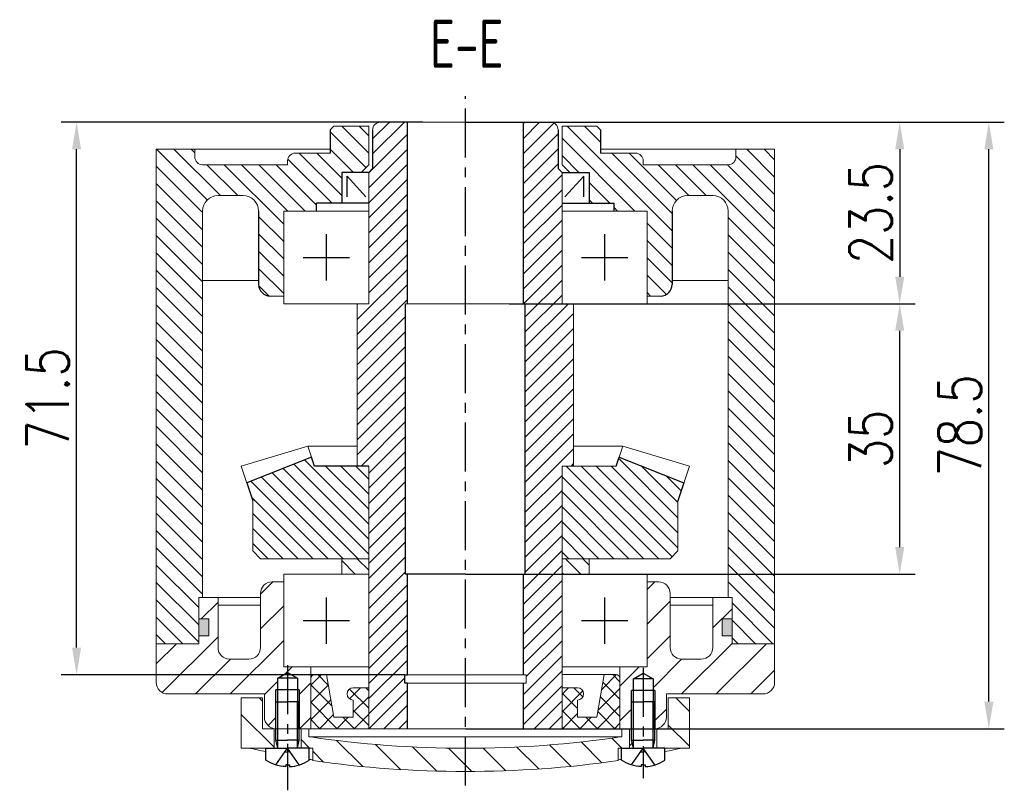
# Model space of a CAD drawing. Header units: inches. Extents: x -753 to 5070, y -3075 to 1581.
# Tile 167 of 178: x 4867 to 4995, y 198 to 298. Entities that reach past the tile are written whole.
import ezdxf

# ---------------------------------------------------------------- set-up
doc = ezdxf.new("R2010")
doc.units = ezdxf.units.IN
doc.header["$LTSCALE"] = 10
doc.header["$MEASUREMENT"] = 0
doc.linetypes.add('CENTER', pattern=[10.16, 6.35, -1.27, 1.27, -1.27])
doc.linetypes.add('HIDDEN', pattern=[1.905, 1.27, -0.635])
for name, color, linetype in [('1轮廓实线层', 7, 'Continuous'), ('2细线层', 4, 'Continuous'), ('3中心线层', 1, 'CENTER'), ('4虚线层', 6, 'HIDDEN'), ('5剖面线层', 2, 'Continuous'), ('6文字层', 3, 'Continuous'), ('7标注层', 4, 'Continuous')]:
    doc.layers.add(name, color=color, linetype=linetype)
doc.styles.add('PC_TEXTSTYLE', font='isocp.shx', dxfattribs={"width": 0.8, "bigfont": 'HZFS.SHX'})
doc.styles.add('TH_GBDIM', font='romans.shx', dxfattribs={"width": 0.8, "bigfont": 'gbcbig.shx'})
doc.dimstyles.new('TH_GBDIM', dxfattribs={"dimtxt": 3.5, "dimasz": 2.5, "dimexe": 2, "dimexo": 0, "dimgap": 1, "dimtad": 1, "dimdec": 4, "dimdsep": 46, "dimtxsty": 'TH_GBDIM', "dimcen": 0.09, "dimclrd": 4, "dimclre": 4, "dimclrt": 3, "dimadec": 0, "dimazin": 0, "dimtfac": 1, "dimtdec": 4, "dimtmove": 0, "dimatfit": 3, "dimfxl": 1, "dimtzin": 0, "dimarcsym": 0})
pattern_1 = [(135, (4726.3219, -56.7221), (-1.122532, -1.122532), [])]
pattern_2 = [(315, (-160.4537, 145.2508), (2.245064, 2.245064), [])]

# ---------------------------------------------------------------- blocks, each defined once
blk = doc.blocks.new('A$C2029507C')
at = {"layer": '1轮廓实线层', "extrusion": (1.22465e-16, -7.4988e-33, -1)}
for points in [[(-1.3, 3.4), (-1.3, 8.4), (-2.8, 8.4)], [(-1.53, 2.4), (-1.3, 3.4), (-2.8, 3.4)]]:
    blk.add_lwpolyline(points, dxfattribs=at)
at = {"layer": '1轮廓实线层'}
for points in [[(4.3, 3.4), (4.3, 8.4), (2.8, 8.4)], [(4.08, 2.4), (4.3, 3.4), (2.8, 3.4)], [(5.6, 0.85), (5.6, 2.4), (2.8, 2.4)], [(2.8, 0.24), (3.04, 0.24), (3.04, 0)]]:
    blk.add_lwpolyline(points, dxfattribs=at)
at = {"layer": '1轮廓实线层', "extrusion": (-1.22465e-16, 7.4988e-33, -1)}
for points in [[(0, 0.85), (0, 2.4), (-2.8, 2.4)], [(-2.8, 0.24), (-2.56, 0.24), (-2.56, 0)]]:
    blk.add_lwpolyline(points, dxfattribs=at)
blk.add_arc((-2.8, 4.99), 5, 272.7513, 304.0558, dxfattribs=at)
at = {"layer": '1轮廓实线层'}
blk.add_arc((2.8, 4.99), 5, 272.7513, 304.0558, dxfattribs=at)
at = {"layer": '2细线层', "extrusion": (1.22465e-16, -7.4988e-33, -1)}
blk.add_lwpolyline([(-1.53, 2.4), (-1.53, 8.4)], dxfattribs=at)
at = {"layer": '2细线层'}
blk.add_lwpolyline([(4.08, 2.4), (4.08, 8.4)], dxfattribs=at)
at = {"layer": '4虚线层', "extrusion": (-1.22465e-16, 7.4988e-33, -1)}
for p, q in [((1.3, 0.22), (2.8, 2.4)), ((2.47, 1.92), (2.8, 1.92))]:
    blk.add_line(p, q, dxfattribs=at)
at = {"layer": '4虚线层'}
for p, q in [((4.3, 0.22), (2.8, 2.4)), ((3.13, 1.92), (2.8, 1.92))]:
    blk.add_line(p, q, dxfattribs=at)
at = {"layer": '1轮廓实线层', "color": 7, "style": 'PC_TEXTSTYLE'}
blk.add_text('TH_SUPERPART', height=1e-29, rotation=90, dxfattribs=at).set_placement((2.8, 2.4))
blk = doc.blocks.new('A$C57CB2520')
at = {"linetype": 'Continuous', "lineweight": 0}
h = blk.add_hatch(dxfattribs=at)
h.set_pattern_fill('ANSI31', color=4, angle=-90, style=0)
h.set_pattern_definition(pattern_2)
h.paths.add_polyline_path([(2.75, 11.97), (0, 11.97), (0, 5.47), (4.25, 5.47), (4.25, 7.97), (2.75, 7.97)], flags=0)
h = blk.add_hatch(dxfattribs=at)
h.set_pattern_fill('ANSI31', color=4, angle=-90, style=0)
h.set_pattern_definition(pattern_2)
h.paths.add_polyline_path([(58, 11.97), (55.25, 11.97), (55.25, 7.97), (53.75, 7.97), (53.75, 5.47), (58, 5.47)], flags=0)
h = blk.add_hatch(dxfattribs=at)
h.set_pattern_fill('ANSI31', color=4, angle=-90, style=0)
h.set_pattern_definition(pattern_2)
edge = h.paths.add_edge_path(flags=0)
edge.add_line((50.25, 5.47), (50.25, 7.97))
edge.add_line((50.25, 7.97), (49.25, 7.97))
edge.add_line((49.25, 7.97), (49.25, 6.94))
edge.add_arc((29, 142.44), 137, -98.5, -81.5, ccw=False)
edge.add_line((8.75, 6.94), (8.75, 7.97))
edge.add_line((8.75, 7.97), (7.75, 7.97))
edge.add_line((7.75, 7.97), (7.75, 5.47))
edge.add_line((7.75, 5.47), (9.25, 5.47))
edge.add_line((9.25, 5.47), (9.25, 3.84))
edge.add_arc((29, 142.44), 140, 261.8902, 278.1098)
edge.add_line((48.75, 3.84), (48.75, 5.47))
edge.add_line((48.75, 5.47), (50.25, 5.47))
at = {"color": 7, "linetype": 'Continuous', "lineweight": 15}
for p, q in [((0, 5.47), (0, 11.97)), ((0, 11.97), (2.75, 11.97)), ((2.75, 11.97), (2.75, 7.97)), ((55.25, 7.97), (55.25, 11.97)), ((55.25, 11.97), (58, 11.97)), ((58, 11.97), (58, 5.47)), ((2.75, 7.97), (4.25, 7.97)), ((4.25, 7.97), (4.25, 5.47)), ((7.75, 5.47), (7.75, 7.97)), ((7.75, 7.97), (8.75, 7.97)), ((8.75, 7.97), (8.75, 6.94)), ((49.25, 7.97), (8.75, 7.97)), ((49.25, 6.94), (49.25, 7.97)), ((49.25, 7.97), (50.25, 7.97)), ((50.25, 7.97), (50.25, 5.47)), ((53.75, 5.47), (53.75, 7.97)), ((53.75, 7.97), (55.25, 7.97)), ((49.25, 6.94), (8.75, 6.94)), ((4.25, 5.47), (0, 5.47)), ((4.25, 5.47), (7.75, 5.47)), ((9.25, 5.47), (7.75, 5.47)), ((9.25, 5.47), (9.25, 3.84)), ((48.75, 3.84), (48.75, 5.47)), ((50.25, 5.47), (48.75, 5.47)), ((50.25, 5.47), (53.75, 5.47)), ((58, 5.47), (53.75, 5.47))]:
    blk.add_line(p, q, dxfattribs=at)
for centre, radius, start, end in [((29, 142.44), 137, 261.5, 278.5), ((29.05, 133.49), 131.06, 257.6353, 258.6236), ((28.95, 133.49), 131.06, 281.3764, 282.3647), ((29.05, 133.49), 131.06, 261.1107, 261.3098), ((29, 142.44), 140, 261.8902, 278.1098), ((28.95, 133.49), 131.06, 278.6902, 278.8893)]:
    blk.add_arc(centre, radius, start, end, dxfattribs=at)
at = {"layer": '1轮廓实线层'}
for p, q in [((4.73, 14.5), (6, 15.24)), ((7.28, 14.5), (4.73, 14.5)), ((4.73, 8.02), (4.73, 14.5)), ((6, 15.24), (7.28, 14.5)), ((7.28, 14.5), (7.28, 8)), ((50.73, 14.44), (52, 15.18)), ((53.28, 14.44), (50.73, 14.44)), ((50.73, 7.96), (50.73, 14.44)), ((52, 15.18), (53.28, 14.44)), ((53.28, 14.44), (53.28, 7.94)), ((7.5, 13), (4.5, 13)), ((53.5, 12.94), (50.5, 12.94))]:
    blk.add_line(p, q, dxfattribs=at)
at = {"layer": '2细线层'}
for p, q in [((4.5, 8.06), (4.5, 13)), ((7.5, 13), (7.5, 8)), ((50.5, 8.01), (50.5, 12.94)), ((53.5, 12.94), (53.5, 7.94))]:
    blk.add_line(p, q, dxfattribs=at)
at = {"layer": '3中心线层', "ltscale": 0.1}
for p, q in [((6, 16.19), (6, 0)), ((52, 15.86), (52, 1.58))]:
    blk.add_line(p, q, dxfattribs=at)
at = {"layer": '1轮廓实线层', "color": 7}
for p in [(3.2, 3.07), (49.2, 3.07)]:
    blk.add_blockref('A$C2029507C', p, dxfattribs=at)
blk = doc.blocks.new('*D599')
at = {"layer": '7标注层', "color": 4, "lineweight": -2, "transparency": 16777216}
for p, q in [((4932.29, 284.42), (4982.97, 284.42)), ((4980.97, 280.92), (4980.97, 264.42)), ((4930.44, 260.92), (4982.97, 260.92))]:
    blk.add_line(p, q, dxfattribs=at)
at = {"layer": '7标注层', "color": 4, "transparency": 16777216}
for points in [[(4980.39, 280.92), (4981.56, 280.92), (4980.97, 284.42)], [(4980.39, 264.42), (4981.56, 264.42), (4980.97, 260.92)]]:
    blk.add_solid(points, dxfattribs=at)
at = {"layer": 'Defpoints', "color": 0, "transparency": 16777216}
for p in [(4932.29, 284.42), (4930.44, 260.92), (4980.97, 260.92)]:
    blk.add_point(p, dxfattribs=at)
at = {"layer": '7标注层', "color": 3, "transparency": 16777216, "insert": (4977.22, 272.67), "char_height": 5.5, "attachment_point": 5, "rotation": 90, "style": 'TH_GBDIM'}
blk.add_mtext('23.5', dxfattribs=at)
blk = doc.blocks.new('*D600')
at = {"layer": '7标注层', "color": 4, "lineweight": -2, "transparency": 16777216}
for p, q in [((4932.29, 260.92), (4982.97, 260.92)), ((4980.97, 229.42), (4980.97, 257.42)), ((4928.66, 225.92), (4982.97, 225.92))]:
    blk.add_line(p, q, dxfattribs=at)
at = {"layer": '7标注层', "color": 4, "transparency": 16777216}
for points in [[(4980.39, 257.42), (4981.56, 257.42), (4980.97, 260.92)], [(4980.39, 229.42), (4981.56, 229.42), (4980.97, 225.92)]]:
    blk.add_solid(points, dxfattribs=at)
at = {"layer": 'Defpoints', "color": 0, "transparency": 16777216}
for p in [(4932.29, 260.92), (4980.97, 260.92), (4928.66, 225.92)]:
    blk.add_point(p, dxfattribs=at)
at = {"layer": '7标注层', "color": 3, "transparency": 16777216, "insert": (4977.22, 243.42), "char_height": 5.5, "attachment_point": 5, "rotation": 90, "style": 'TH_GBDIM'}
blk.add_mtext('35', dxfattribs=at)
blk = doc.blocks.new('*D601')
at = {"layer": '7标注层', "color": 4, "lineweight": -2, "transparency": 16777216}
for p, q in [((4924.79, 284.42), (4994.5, 284.42)), ((4992.5, 209.42), (4992.5, 280.92)), ((4924.79, 205.92), (4994.5, 205.92))]:
    blk.add_line(p, q, dxfattribs=at)
at = {"layer": '7标注层', "color": 4, "transparency": 16777216}
for points in [[(4991.92, 280.92), (4993.09, 280.92), (4992.5, 284.42)], [(4991.92, 209.42), (4993.09, 209.42), (4992.5, 205.92)]]:
    blk.add_solid(points, dxfattribs=at)
at = {"layer": 'Defpoints', "color": 0, "transparency": 16777216}
for p in [(4924.79, 284.42), (4992.5, 284.42), (4924.79, 205.92)]:
    blk.add_point(p, dxfattribs=at)
at = {"layer": '7标注层', "color": 3, "transparency": 16777216, "insert": (4988.75, 245.17), "char_height": 5.5, "attachment_point": 5, "rotation": 90, "style": 'TH_GBDIM'}
blk.add_mtext('78.5', dxfattribs=at)
blk = doc.blocks.new('*D602')
at = {"layer": '7标注层', "color": 4, "lineweight": -2, "transparency": 16777216}
for p, q in [((4919.28, 284.42), (4872.49, 284.42)), ((4874.49, 216.41), (4874.49, 280.92)), ((4916.94, 212.91), (4872.49, 212.91))]:
    blk.add_line(p, q, dxfattribs=at)
at = {"layer": '7标注层', "color": 4, "transparency": 16777216}
for points in [[(4873.9, 280.92), (4875.07, 280.92), (4874.49, 284.42)], [(4873.9, 216.41), (4875.07, 216.41), (4874.49, 212.91)]]:
    blk.add_solid(points, dxfattribs=at)
at = {"layer": 'Defpoints', "color": 0, "transparency": 16777216}
for p in [(4874.49, 284.42), (4919.28, 284.42), (4916.94, 212.91)]:
    blk.add_point(p, dxfattribs=at)
at = {"layer": '7标注层', "color": 3, "transparency": 16777216, "insert": (4870.74, 248.66), "char_height": 5.5, "attachment_point": 5, "rotation": 90, "style": 'TH_GBDIM'}
blk.add_mtext('71.5', dxfattribs=at)

msp = doc.modelspace()

# ---------------------------------------------------------------- hatches: boundary and pattern name
at = {"layer": '5剖面线层'}
h = msp.add_hatch(dxfattribs=at)
h.set_pattern_fill('ANSI31', color=2, scale=11)
h.set_pattern_definition([(45, (3577.9538, -0.5764), (-0.9722718, 0.9722718), [])])
h.paths.add_polyline_path([(4917.035, 260.919), (4917.285, 260.919), (4917.285, 284.419), (4913.784, 284.419, 0.4138254), (4912.785, 283.419), (4912.785, 278.419), (4912.285, 277.919), (4912.285, 260.919), (4910.785, 260.919), (4910.785, 239.919), (4912.285, 239.919), (4912.285, 205.919), (4917.285, 205.919), (4917.285, 211.807), (4916.935, 211.807), (4916.935, 212.907), (4917.285, 212.907), (4917.285, 225.919), (4917.035, 225.919)])
h.paths.add_polyline_path([(4938.785, 260.919), (4937.285, 260.919), (4937.285, 277.919), (4936.785, 278.419), (4936.785, 283.419, 0.4146018), (4935.784, 284.419), (4932.285, 284.419), (4932.285, 260.919), (4932.535, 260.919), (4932.535, 225.919), (4932.285, 225.919), (4932.285, 212.907), (4932.635, 212.907), (4932.635, 211.807), (4932.285, 211.807), (4932.285, 205.919), (4937.285, 205.919), (4937.285, 239.919), (4938.785, 239.919)])
h = msp.add_hatch(dxfattribs=at)
h.set_pattern_fill('ANSI31', color=256, scale=0.5, angle=90, style=0)
h.set_pattern_definition(pattern_1)
h.paths.add_polyline_path([(4884.785, 260.428), (4890.785, 260.428), (4890.785, 222.919), (4890.285, 222.919), (4890.285, 216.919), (4884.785, 216.919)])
edge = h.paths.add_edge_path()
edge.add_line((4884.785, 280.919), (4889.785, 280.919))
edge.add_line((4889.785, 280.919), (4889.785, 279.919))
edge.add_arc((4890.785, 279.919), 1, 540, 630)
edge.add_line((4890.785, 278.919), (4894.73, 278.919))
edge.add_line((4894.73, 278.919), (4894.73, 274.919))
edge.add_line((4894.73, 274.919), (4892.785, 274.919))
edge.add_arc((4892.785, 272.919), 2, 450, 540)
edge.add_line((4890.785, 272.919), (4890.785, 260.428))
edge.add_line((4890.785, 260.428), (4884.785, 260.428))
edge.add_line((4884.785, 260.428), (4884.785, 280.919))
edge = h.paths.add_edge_path()
edge.add_line((4898.035, 269.253), (4901.285, 269.253))
edge.add_line((4901.285, 269.253), (4901.285, 261.919))
edge.add_line((4901.285, 261.919), (4899.535, 261.919))
edge.add_arc((4899.535, 263.419), 1.5, 180, 270, ccw=False)
edge.add_line((4898.035, 263.419), (4898.035, 269.253))
edge = h.paths.add_edge_path()
edge.add_line((4911.285, 277.919), (4912.285, 278.919))
edge.add_line((4912.285, 278.919), (4912.285, 283.919))
edge.add_line((4912.285, 283.919), (4907.785, 283.919))
edge.add_line((4907.785, 283.919), (4907.285, 283.419))
edge.add_line((4907.285, 283.419), (4907.285, 280.419))
edge.add_line((4907.285, 280.419), (4902.785, 280.419))
edge.add_arc((4902.785, 279.419), 1, 90, 135)
edge.add_arc((4891.645, 284.034), 11.141, 335.53158, 339.46842, ccw=False)
edge.add_line((4901.785, 279.419), (4901.785, 278.919))
edge.add_line((4901.785, 278.919), (4894.73, 278.919))
edge.add_line((4894.73, 278.919), (4894.73, 274.919))
edge.add_line((4894.73, 274.919), (4896.035, 274.919))
edge.add_arc((4896.035, 272.919), 2, 0, 90, ccw=False)
edge.add_line((4898.035, 272.919), (4898.035, 269.253))
edge.add_line((4898.035, 269.253), (4901.285, 269.253))
edge.add_line((4901.285, 269.253), (4901.285, 272.919))
edge.add_line((4901.285, 272.919), (4905.535, 272.919))
edge.add_line((4905.535, 272.919), (4905.535, 273.919))
edge.add_line((4905.535, 273.919), (4908.785, 273.919))
edge.add_line((4908.785, 273.919), (4908.785, 277.919))
edge.add_line((4908.785, 277.919), (4911.285, 277.919))
h = msp.add_hatch(dxfattribs=at)
h.set_pattern_fill('ANSI31', color=256, scale=0.5, angle=90, style=0)
h.set_pattern_definition(pattern_1)
h.paths.add_polyline_path([(4964.785, 260.428), (4958.785, 260.428), (4958.785, 222.919), (4959.285, 222.919), (4959.285, 216.919), (4964.785, 216.919)])
edge = h.paths.add_edge_path()
edge.add_line((4964.785, 280.919), (4959.785, 280.919))
edge.add_line((4959.785, 280.919), (4959.785, 279.919))
edge.add_arc((4958.785, 279.919), 1, -90, 0, ccw=False)
edge.add_line((4958.785, 278.919), (4954.84, 278.919))
edge.add_line((4954.84, 278.919), (4954.84, 274.919))
edge.add_line((4954.84, 274.919), (4956.785, 274.919))
edge.add_arc((4956.785, 272.919), 2, 0, 90, ccw=False)
edge.add_line((4958.785, 272.919), (4958.785, 260.428))
edge.add_line((4958.785, 260.428), (4964.785, 260.428))
edge.add_line((4964.785, 260.428), (4964.785, 280.919))
edge = h.paths.add_edge_path()
edge.add_line((4951.535, 269.253), (4948.285, 269.253))
edge.add_line((4948.285, 269.253), (4948.285, 261.919))
edge.add_line((4948.285, 261.919), (4950.035, 261.919))
edge.add_arc((4950.035, 263.419), 1.5, 270, 360)
edge.add_line((4951.535, 263.419), (4951.535, 269.253))
edge = h.paths.add_edge_path()
edge.add_line((4937.285, 277.919), (4940.785, 277.919))
edge.add_line((4940.785, 277.919), (4940.785, 273.919))
edge.add_line((4940.785, 273.919), (4944.035, 273.919))
edge.add_line((4944.035, 273.919), (4944.035, 272.919))
edge.add_line((4944.035, 272.919), (4948.285, 272.919))
edge.add_line((4948.285, 272.919), (4948.285, 269.253))
edge.add_line((4948.285, 269.253), (4951.535, 269.253))
edge.add_line((4951.535, 269.253), (4951.535, 272.919))
edge.add_arc((4953.535, 272.919), 2, 90, 180, ccw=False)
edge.add_line((4953.535, 274.919), (4954.84, 274.919))
edge.add_line((4954.84, 274.919), (4954.84, 278.919))
edge.add_line((4954.84, 278.919), (4947.785, 278.919))
edge.add_line((4947.785, 278.919), (4947.785, 279.419))
edge.add_arc((4957.926, 284.034), 11.141, 200.53158, 204.46842, ccw=False)
edge.add_arc((4946.785, 279.419), 1, 45, 90)
edge.add_line((4946.785, 280.419), (4942.285, 280.419))
edge.add_line((4942.285, 280.419), (4942.285, 283.419))
edge.add_line((4942.285, 283.419), (4941.785, 283.919))
edge.add_line((4941.785, 283.919), (4937.285, 283.919))
edge.add_line((4937.285, 283.919), (4937.285, 277.919))
h = msp.add_hatch(dxfattribs=at)
h.set_pattern_fill('ANSI31', color=256, scale=11, angle=90, style=0)
h.set_pattern_definition([(135, (3577.9538, -0.5764), (-0.9722718, -0.9722718), [])])
h.paths.add_polyline_path([(4912.285, 239.919), (4905.272, 239.919), (4904.893, 241.056), (4896.511, 237.743), (4897.285, 235.419), (4897.285, 228.919), (4898.285, 227.919), (4912.285, 227.919)])
h.paths.add_polyline_path([(4937.285, 227.919), (4951.285, 227.919), (4952.285, 228.919), (4952.285, 235.419), (4953.06, 237.743), (4944.677, 241.056), (4944.298, 239.919), (4937.285, 239.919)])
h = msp.add_hatch(dxfattribs=at)
h.set_pattern_fill('ANSI31', color=256, scale=0.5, angle=90, style=0)
h.set_pattern_definition([(135, (4726.3219, -79.2905), (-1.122532, -1.122532), [])])
h.paths.add_polyline_path([(4908.785, 227.919), (4908.785, 225.919), (4912.285, 225.919), (4912.285, 227.919)])
h.paths.add_polyline_path([(4940.785, 225.919), (4940.785, 227.919), (4937.285, 227.919), (4937.285, 225.919)])
h = msp.add_hatch(dxfattribs=at)
h.set_pattern_fill('ANSI31', color=4, style=0)
h.set_pattern_definition([(45, (4726.322, -69.8804), (-2.245064, 2.245064), [])])
edge = h.paths.add_edge_path()
edge.add_line((4900.51, 212.444), (4901.785, 213.18))
edge.add_line((4901.785, 213.18), (4901.785, 213.919))
edge.add_line((4901.785, 213.919), (4901.285, 213.919))
edge.add_line((4901.285, 213.919), (4901.285, 224.919))
edge.add_line((4901.285, 224.919), (4899.785, 224.919))
edge.add_arc((4899.785, 223.419), 1.5, 90, 180)
edge.add_line((4898.285, 223.419), (4898.285, 216.419))
edge.add_arc((4896.785, 216.419), 1.5, 270, 360, ccw=False)
edge.add_line((4896.785, 214.919), (4894.285, 214.919))
edge.add_arc((4894.285, 216.419), 1.5, 180, 270, ccw=False)
edge.add_line((4892.785, 216.419), (4892.785, 222.919))
edge.add_line((4892.785, 222.919), (4890.285, 222.919))
edge.add_line((4890.285, 222.919), (4890.285, 220.119))
edge.add_line((4890.285, 220.119), (4891.585, 220.119))
edge.add_line((4891.585, 220.119), (4891.585, 217.919))
edge.add_line((4891.585, 217.919), (4890.285, 217.919))
edge.add_line((4890.285, 217.919), (4890.285, 216.919))
edge.add_line((4890.285, 216.919), (4884.785, 216.919))
edge.add_line((4884.785, 216.919), (4884.785, 211.919))
edge.add_arc((4886.285, 211.919), 1.5, 180, 270)
edge.add_line((4886.285, 210.419), (4898.785, 210.419))
edge.add_line((4898.785, 210.419), (4898.785, 207.419))
edge.add_arc((4900.285, 207.419), 1.5, 180, 270)
edge.add_line((4900.285, 205.919), (4900.285, 209.419))
edge.add_line((4900.285, 209.419), (4900.285, 210.944))
edge.add_line((4900.285, 210.944), (4900.51, 210.944))
edge.add_line((4900.51, 210.944), (4900.51, 212.444))
h.paths.add_polyline_path([(4904.785, 213.919), (4901.785, 213.919), (4901.785, 213.18), (4903.06, 212.444), (4903.06, 210.944), (4903.285, 210.944), (4903.285, 205.944), (4903.285, 205.919), (4904.785, 205.919)])
edge = h.paths.add_edge_path()
edge.add_line((4964.785, 216.919), (4959.285, 216.919))
edge.add_line((4959.285, 216.919), (4959.285, 217.919))
edge.add_line((4959.285, 217.919), (4957.985, 217.919))
edge.add_line((4957.985, 217.919), (4957.985, 220.119))
edge.add_line((4957.985, 220.119), (4959.285, 220.119))
edge.add_line((4959.285, 220.119), (4959.285, 222.919))
edge.add_line((4959.285, 222.919), (4956.785, 222.919))
edge.add_line((4956.785, 222.919), (4956.785, 216.419))
edge.add_arc((4955.285, 216.419), 1.5, 270, 360, ccw=False)
edge.add_line((4955.285, 214.919), (4952.785, 214.919))
edge.add_arc((4952.785, 216.419), 1.5, 180, 270, ccw=False)
edge.add_line((4951.285, 216.419), (4951.285, 223.419))
edge.add_arc((4949.785, 223.419), 1.5, 0, 90)
edge.add_line((4949.785, 224.919), (4948.285, 224.919))
edge.add_line((4948.285, 224.919), (4948.285, 213.919))
edge.add_line((4948.285, 213.919), (4944.785, 213.919))
edge.add_line((4944.785, 213.919), (4944.785, 212.42))
edge.add_arc((4944.285, 212.419), 0.5, -0.10835, 0.10835, ccw=False)
edge.add_line((4944.785, 212.418), (4944.785, 206.419))
edge.add_line((4944.785, 206.419), (4944.785, 205.919))
edge.add_line((4944.785, 205.919), (4945.035, 205.919))
edge.add_line((4945.035, 205.919), (4946.035, 205.919))
edge.add_line((4946.035, 205.919), (4946.035, 203.419))
edge.add_line((4946.035, 203.419), (4946.51, 203.419))
edge.add_line((4946.51, 203.419), (4946.285, 204.419))
edge.add_line((4946.285, 204.419), (4946.285, 209.419))
edge.add_line((4946.285, 209.419), (4946.285, 210.887))
edge.add_line((4946.285, 210.887), (4946.51, 210.887))
edge.add_line((4946.51, 210.887), (4946.51, 212.387))
edge.add_line((4946.51, 212.387), (4947.785, 213.124))
edge.add_line((4947.785, 213.124), (4949.06, 212.387))
edge.add_line((4949.06, 212.387), (4949.06, 210.887))
edge.add_line((4949.06, 210.887), (4949.285, 210.887))
edge.add_line((4949.285, 210.887), (4949.285, 205.919))
edge.add_arc((4949.285, 207.419), 1.5, 270, 360)
edge.add_line((4950.785, 207.419), (4950.785, 210.419))
edge.add_line((4950.785, 210.419), (4963.285, 210.419))
edge.add_arc((4963.285, 211.919), 1.5, 270, 360)
edge.add_line((4964.785, 211.919), (4964.785, 216.919))
h = msp.add_hatch(color=256, dxfattribs=at)
h.paths.add_polyline_path([(4891.585, 220.119), (4890.285, 220.119), (4890.285, 217.919), (4891.585, 217.919)])
h.paths.add_polyline_path([(4957.985, 217.919), (4959.285, 217.919), (4959.285, 220.119), (4957.985, 220.119)])
h = msp.add_hatch(dxfattribs=at)
h.set_pattern_fill('ANSI37', color=256, scale=0.5, style=0)
h.set_pattern_definition([(45, (4726.3219, -56.7221), (-1.122532, 1.122532), []), (135, (4726.3219, -56.7221), (-1.122532, -1.122532), [])])
h.paths.add_polyline_path([(4906.815, 212.919), (4905.285, 212.919, 0.414009), (4904.785, 212.419), (4904.785, 205.919), (4912.285, 205.919), (4912.285, 211.219), (4910.285, 211.219, 1), (4910.285, 209.619), (4910.285, 207.419), (4907.785, 207.419)])
h.paths.add_polyline_path([(4941.785, 207.419), (4939.285, 207.419), (4939.285, 209.619, 1.0000005), (4939.285, 211.219), (4939.285, 211.219), (4937.285, 211.219), (4937.285, 205.919), (4944.785, 205.919), (4944.785, 212.42, 0.4134553), (4944.286, 212.919), (4942.755, 212.919)])

# ---------------------------------------------------------------- linework, layer by layer
at = {"color": 7, "linetype": 'Continuous', "lineweight": 15}
for p, q in [((4924.785, 284.419), (4913.784, 284.419)), ((4924.785, 284.419), (4935.787, 284.419)), ((4912.285, 283.919), (4907.785, 283.919)), ((4912.285, 278.919), (4912.285, 283.919)), ((4937.285, 278.919), (4937.285, 283.919)), ((4937.285, 283.919), (4941.785, 283.919)), ((4884.785, 280.919), (4884.785, 216.919)), ((4907.285, 280.919), (4884.785, 280.919)), ((4889.785, 280.919), (4889.785, 279.919)), ((4907.285, 280.419), (4902.785, 280.419)), ((4942.285, 280.919), (4964.785, 280.919)), ((4942.285, 280.419), (4946.785, 280.419)), ((4959.785, 280.919), (4959.785, 279.919)), ((4964.785, 280.919), (4964.785, 216.919)), ((4901.785, 278.919), (4901.785, 279.419)), ((4947.785, 278.919), (4947.785, 279.419)), ((4901.785, 278.919), (4890.785, 278.919)), ((4912.285, 260.919), (4912.285, 277.919)), ((4937.285, 260.919), (4937.285, 277.919)), ((4947.785, 278.919), (4958.785, 278.919)), ((4892.785, 274.919), (4896.035, 274.919)), ((4956.785, 274.919), (4953.535, 274.919)), ((4890.785, 272.919), (4890.785, 222.919)), ((4901.285, 260.919), (4901.285, 272.919)), ((4901.285, 272.919), (4912.285, 272.919)), ((4948.285, 272.919), (4937.285, 272.919)), ((4948.285, 260.919), (4948.285, 272.919)), ((4958.785, 272.919), (4958.785, 222.919)), ((4890.785, 263.919), (4898.035, 263.919)), ((4958.785, 263.919), (4951.535, 263.919)), ((4901.285, 261.919), (4899.535, 261.919)), ((4948.285, 261.919), (4950.035, 261.919)), ((4912.285, 260.919), (4901.285, 260.919)), ((4910.785, 239.919), (4910.785, 260.919)), ((4924.785, 260.919), (4917.035, 260.919)), ((4924.785, 260.919), (4932.535, 260.919)), ((4937.285, 260.919), (4948.285, 260.919)), ((4938.785, 239.919), (4938.785, 260.919)), ((4904.41, 242.505), (4895.794, 239.892)), ((4904.41, 242.505), (4910.785, 242.505)), ((4904.41, 242.505), (4905.272, 239.919)), ((4945.16, 242.505), (4938.785, 242.505)), ((4945.16, 242.505), (4944.298, 239.919)), ((4945.16, 242.505), (4953.776, 239.892)), ((4895.794, 239.892), (4897.285, 235.419)), ((4912.285, 239.919), (4912.285, 227.919)), ((4912.285, 205.919), (4912.285, 239.919)), ((4937.285, 239.919), (4937.285, 227.919)), ((4944.298, 239.919), (4937.285, 239.919)), ((4937.285, 205.919), (4937.285, 239.919)), ((4953.776, 239.892), (4952.285, 235.419)), ((4897.285, 235.419), (4897.285, 228.919)), ((4952.285, 235.419), (4952.285, 228.919)), ((4897.285, 228.919), (4898.285, 227.919)), ((4952.285, 228.919), (4951.285, 227.919)), ((4898.285, 227.919), (4912.285, 227.919)), ((4908.785, 225.919), (4908.785, 227.919)), ((4912.285, 225.919), (4912.285, 227.919)), ((4937.285, 225.919), (4937.285, 227.919)), ((4951.285, 227.919), (4937.285, 227.919)), ((4940.785, 225.919), (4940.785, 227.919)), ((4901.285, 225.919), (4912.285, 225.919)), ((4901.285, 213.919), (4901.285, 225.919)), ((4948.285, 225.919), (4937.285, 225.919)), ((4948.285, 213.919), (4948.285, 225.919)), ((4901.285, 224.919), (4899.785, 224.919)), ((4912.285, 225.319), (4912.285, 214.519)), ((4937.285, 225.319), (4937.285, 214.519)), ((4948.285, 224.919), (4949.785, 224.919)), ((4892.785, 222.919), (4890.285, 222.919)), ((4890.285, 216.919), (4890.285, 222.919)), ((4890.285, 222.919), (4890.785, 222.919)), ((4892.785, 222.919), (4892.785, 216.419)), ((4892.785, 222.919), (4898.285, 222.919)), ((4898.285, 216.419), (4898.285, 223.419)), ((4951.285, 216.419), (4951.285, 223.419)), ((4956.785, 222.919), (4951.285, 222.919)), ((4956.785, 222.919), (4956.785, 216.419)), ((4956.785, 222.919), (4959.285, 222.919)), ((4959.285, 222.919), (4958.785, 222.919)), ((4959.285, 216.919), (4959.285, 222.919)), ((4898.285, 221.919), (4892.785, 221.919)), ((4951.285, 221.919), (4956.785, 221.919)), ((4891.585, 220.119), (4890.285, 220.119)), ((4891.585, 217.919), (4891.585, 220.119)), ((4957.985, 220.119), (4959.285, 220.119)), ((4957.985, 217.919), (4957.985, 220.119)), ((4890.285, 217.919), (4891.585, 217.919)), ((4959.285, 217.919), (4957.985, 217.919)), ((4884.785, 211.919), (4884.785, 216.919)), ((4890.285, 216.919), (4884.785, 216.919)), ((4890.285, 216.919), (4884.785, 216.919)), ((4959.285, 216.919), (4964.785, 216.919)), ((4959.285, 216.919), (4964.785, 216.919)), ((4964.785, 211.919), (4964.785, 216.919)), ((4896.785, 214.919), (4894.285, 214.919)), ((4952.785, 214.919), (4955.285, 214.919)), ((4901.285, 213.919), (4912.285, 213.919)), ((4904.785, 213.919), (4904.785, 205.919)), ((4906.815, 212.919), (4905.285, 212.919)), ((4907.785, 207.419), (4906.815, 212.919)), ((4906.815, 212.919), (4912.285, 212.919)), ((4916.935, 212.907), (4924.785, 212.907)), ((4916.935, 211.807), (4916.935, 212.907)), ((4932.635, 212.907), (4924.785, 212.907)), ((4932.635, 211.807), (4932.635, 212.907)), ((4948.285, 213.919), (4937.285, 213.919)), ((4942.755, 212.919), (4937.285, 212.919)), ((4941.785, 207.419), (4942.755, 212.919)), ((4942.755, 212.919), (4944.285, 212.919)), ((4944.785, 213.919), (4944.785, 205.919)), ((4904.785, 212.419), (4904.785, 206.419)), ((4916.935, 211.807), (4924.785, 211.807)), ((4932.635, 211.807), (4924.785, 211.807)), ((4944.785, 212.419), (4944.785, 206.419)), ((4898.785, 210.419), (4886.285, 210.419)), ((4898.785, 207.419), (4898.785, 210.419)), ((4912.285, 211.219), (4910.285, 211.219)), ((4937.285, 211.219), (4939.285, 211.219)), ((4950.785, 210.419), (4963.285, 210.419)), ((4950.785, 207.419), (4950.785, 210.419)), ((4910.285, 209.619), (4910.285, 207.419)), ((4939.285, 209.619), (4939.285, 207.419)), ((4910.285, 207.419), (4907.785, 207.419)), ((4939.285, 207.419), (4941.785, 207.419)), ((4900.285, 205.919), (4924.785, 205.919)), ((4949.285, 205.919), (4924.785, 205.919))]:
    msp.add_line(p, q, dxfattribs=at)
for p, q in [((4907.785, 283.919), (4907.285, 283.419)), ((4907.285, 283.419), (4907.285, 280.419)), ((4941.785, 283.919), (4942.285, 283.419)), ((4942.285, 283.419), (4942.285, 280.419)), ((4904.894, 241.056), (4896.511, 237.743)), ((4944.677, 241.056), (4953.06, 237.743))]:
    msp.add_line(p, q)
at = {"color": 7}
for p, q in [((4904.894, 241.056), (4896.511, 237.743)), ((4905.272, 239.919), (4904.894, 241.056)), ((4944.298, 239.919), (4944.677, 241.056)), ((4944.677, 241.056), (4953.06, 237.743)), ((4912.285, 239.919), (4905.272, 239.919)), ((4896.511, 237.743), (4897.285, 235.419)), ((4953.06, 237.743), (4952.285, 235.419))]:
    msp.add_line(p, q, dxfattribs=at)
at = {"color": 7, "linetype": 'Continuous', "lineweight": 15}
for centre, radius, start, end in [((4913.785, 283.419), 1, 90, 180), ((4935.785, 283.419), 1, 0, 90), ((4902.785, 279.419), 1, 90, 180), ((4946.785, 279.419), 1, 0, 90), ((4890.785, 279.919), 1, 180, 270), ((4958.785, 279.919), 1, 270, 0), ((4892.785, 272.919), 2, 90, 180), ((4896.035, 272.919), 2, 0, 90), ((4953.535, 272.919), 2, 90, 180), ((4956.785, 272.919), 2, 0, 90), ((4899.785, 223.419), 1.5, 90, 180), ((4949.785, 223.419), 1.5, 0, 90), ((4894.285, 216.419), 1.5, 180, 270), ((4896.785, 216.419), 1.5, 270, 0), ((4952.785, 216.419), 1.5, 180, 270), ((4955.285, 216.419), 1.5, 270, 0), ((4905.285, 212.419), 0.5, 90, 180), ((4944.285, 212.419), 0.5, 0, 90), ((4886.285, 211.919), 1.5, 180, 270), ((4963.285, 211.919), 1.5, 270, 0), ((4910.285, 210.419), 0.8, 90, 270), ((4939.285, 210.419), 0.8, 270, 90), ((4900.285, 207.419), 1.5, 180, 270), ((4949.285, 207.419), 1.5, 270, 0)]:
    msp.add_arc(centre, radius, start, end, dxfattribs=at)
at = {"layer": '1轮廓实线层', "ltscale": 2}
for p, q in [((4917.285, 260.919), (4917.285, 284.419)), ((4932.285, 260.919), (4932.285, 284.419)), ((4917.035, 225.919), (4917.035, 260.919)), ((4932.535, 225.919), (4932.535, 260.919)), ((4924.785, 225.919), (4917.035, 225.919)), ((4917.285, 212.907), (4917.285, 225.919)), ((4924.785, 225.919), (4932.535, 225.919)), ((4932.285, 212.907), (4932.285, 225.919)), ((4917.285, 205.919), (4917.285, 211.807)), ((4932.285, 205.919), (4932.285, 211.807))]:
    msp.add_line(p, q, dxfattribs=at)
at = {"layer": '1轮廓实线层'}
for p, q in [((4912.785, 283.419), (4912.785, 278.419)), ((4936.785, 283.419), (4936.785, 278.419)), ((4908.785, 277.919), (4908.785, 273.919)), ((4912.285, 277.919), (4908.785, 277.919)), ((4911.285, 277.919), (4912.285, 278.919)), ((4912.285, 277.919), (4912.785, 278.419)), ((4937.285, 277.919), (4936.785, 278.419)), ((4938.285, 277.919), (4937.285, 278.919)), ((4937.285, 277.919), (4940.785, 277.919)), ((4940.785, 277.919), (4940.785, 273.919)), ((4905.535, 272.919), (4905.535, 273.919)), ((4912.285, 273.919), (4905.535, 273.919)), ((4937.285, 273.919), (4944.035, 273.919)), ((4944.035, 272.919), (4944.035, 273.919)), ((4906.785, 269.919), (4906.785, 263.919)), ((4942.785, 269.919), (4942.785, 263.919)), ((4903.785, 266.919), (4909.785, 266.919)), ((4939.785, 266.919), (4945.785, 266.919)), ((4906.785, 222.919), (4906.785, 216.919)), ((4942.785, 222.919), (4942.785, 216.919)), ((4903.785, 219.919), (4909.785, 219.919)), ((4939.785, 219.919), (4945.785, 219.919)), ((4916.935, 211.807), (4916.935, 212.907)), ((4916.935, 212.907), (4917.285, 212.907)), ((4917.285, 211.807), (4916.935, 211.807))]:
    msp.add_line(p, q, dxfattribs=at)
at = {"layer": '1轮廓实线层', "color": 7}
for p, q in [((4909.47, 274.752), (4909.47, 277.435)), ((4909.47, 277.435), (4911.913, 274.752)), ((4940.1, 277.435), (4937.658, 274.752)), ((4940.1, 274.752), (4940.1, 277.435)), ((4898.035, 272.919), (4898.035, 263.419)), ((4951.535, 272.919), (4951.535, 263.419))]:
    msp.add_line(p, q, dxfattribs=at)
for centre, start, end in [((4899.535, 263.419), 180, 270), ((4950.035, 263.419), 270, 0)]:
    msp.add_arc(centre, 1.5, start, end, dxfattribs=at)
at = {"layer": '3中心线层', "ltscale": 0.1}
msp.add_line((4924.785, 198.549), (4924.785, 287.804), dxfattribs=at)

# ---------------------------------------------------------------- block references
at = {"layer": '3中心线层', "ltscale": 0.2}
msp.add_blockref('A$C57CB2520', (4895.785, 197.944), dxfattribs=at)

# ---------------------------------------------------------------- texts
at = {"layer": '6文字层', "color": 7, "insert": (4920.22, 297.686), "char_height": 6.25, "width": 37.44259, "attachment_point": 1, "style": 'PC_TEXTSTYLE'}
msp.add_mtext('{\\C3;E-E}', dxfattribs=at)

# ---------------------------------------------------------------- dimensions: what is measured, and where the dimension line sits
at = {"layer": '7标注层'}
dim = msp.add_linear_dim(base=(4874.487, 284.419), p1=(4916.935, 212.907), p2=(4919.285, 284.419), angle=90, dimstyle='TH_GBDIM', override={"dimtxt": 5.5, "dimasz": 3.5, "dimgap": 1, "dimtad": 1, "dimjust": 0, "dimdec": 1, "dimlfac": 1, "dimse1": 0, "dimse2": 0, "dimsd1": 0, "dimsd2": 0, "dimadec": 1}, dxfattribs=at)
dim.commit()
dim.dimension.update_dxf_attribs({"geometry": '*D602', "text_midpoint": (4874.487, 248.663), "dimtype": 160})
for base, p1, p2, picture, middle in [((4992.502, 284.419), (4924.785, 205.919), (4924.785, 284.419), '*D601', (4988.752, 245.169)), ((4980.975, 260.919), (4932.285, 284.419), (4930.44, 260.919), '*D599', (4977.225, 272.669)), ((4980.974, 260.919), (4928.66, 225.919), (4932.285, 260.919), '*D600', (4977.224, 243.419))]:
    dim = msp.add_linear_dim(base=base, p1=p1, p2=p2, angle=90, dimstyle='TH_GBDIM', override={"dimtxt": 5.5, "dimasz": 3.5, "dimdec": 1, "dimadec": 1}, dxfattribs=at)
    dim.commit()
    dim.dimension.update_dxf_attribs({"geometry": picture, "text_midpoint": middle})

doc.saveas('drawing.dxf')
